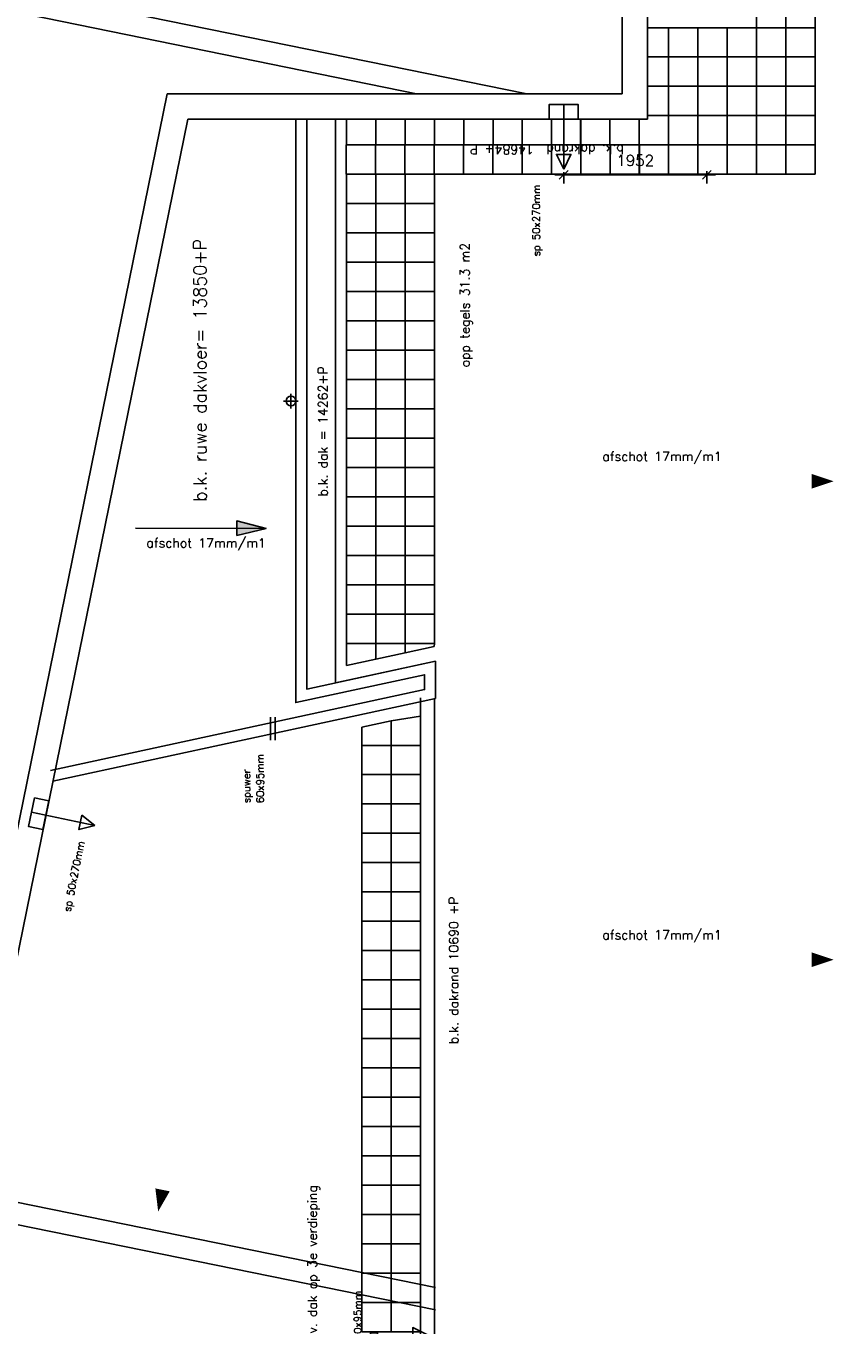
# Model space of a CAD drawing. Extents: x -101594 to 410648, y -2831 to 169921.
# Tile 21 of 31: x 33197 to 44312, y 56893 to 74630. Entities that reach past the tile are written whole.
import ezdxf
from ezdxf.enums import TextEntityAlignment as Align

# ---------------------------------------------------------------- set-up
doc = ezdxf.new("R2010")
doc.units = 0
doc.header["$LTSCALE"] = 50
doc.header["$MEASUREMENT"] = 0
doc.header["$PDSIZE"] = -1
doc.layers.get('0').update_dxf_attribs({"linetype": 'CONTINUOUS'})
doc.layers.get('DEFPOINTS').update_dxf_attribs({"linetype": 'CONTINUOUS'})
for name, color, linetype in [('A--01A1_ACEER', 1, 'CONTINUOUS'), ('A--L22A1_BINNENWAND', 1, 'CONTINUOUS'), ('A--L22A3_BINNENWAND', 3, 'CONTINUOUS'), ('A--L22A4_BINNENWAND', 4, 'CONTINUOUS'), ('A--L27--', 7, 'CONTINUOUS'), ('A--L27-A2-_DAKEN', 2, 'CONTINUOUS'), ('A--L27A1_DAKEN', 1, 'CONTINUOUS'), ('A--L52--', 7, 'CONTINUOUS'), ('A--L52--_F123-', 7, 'CONTINUOUS'), ('A--M$1A-_F123-', 1, 'CONTINUOUS'), ('A--T$1A-25_TEKST', 2, 'CONTINUOUS'), ('A--T01A-25_TEKST', 2, 'CONTINUOUS'), ('A--T01A-35_TEKST', 3, 'CONTINUOUS')]:
    doc.layers.add(name, color=color, linetype=linetype)
doc.styles.add('ALFA-0_25', font='ROMANS')
doc.styles.add('B-01', font='SIMPLEX.SHX', dxfattribs={"width": 0.8, "height": 4.5})
doc.styles.add('HIEMSTRA', font='romans.shx')
doc.dimstyles.new('STANDARD$0', dxfattribs={"dimscale": 50, "dimtxt": 2.5, "dimasz": 2, "dimexe": 2, "dimexo": 0, "dimgap": 2, "dimtad": 1, "dimdec": 0, "dimzin": 0, "dimdsep": 46, "dimtxsty": 'ALFA-0_25', "dimblk1": 'OBLIQUE', "dimblk2": 'OBLIQUE', "dimsah": 1, "dimcen": -3, "dimdle": 2, "dimclrd": 1, "dimclre": 1, "dimclrt": 2, "dimadec": 0, "dimazin": 0, "dimtfac": 0.666667, "dimtofl": 0, "dimtmove": 2, "dimatfit": 3, "dimldrblk": 'OBLIQUE', "dimfxl": 1, "dimtvp": 0.833333, "dimtolj": 1, "dimtzin": 0, "dimarcsym": 0})

# ---------------------------------------------------------------- blocks, each defined once
blk = doc.blocks.new('_OBLIQUE')
at = {"color": 0, "linetype": 'ByBlock'}
blk.add_line((-0.5, -0.5), (0.5, 0.5), dxfattribs=at)
blk = doc.blocks.new('*D164')
at = {"color": 1, "linetype": 'ByBlock', "transparency": 16777216}
for p, q in [((42602, 72600), (40410, 72600)), ((40530, 72635), (40530, 72480)), ((42482, 72647), (42482, 72480))]:
    blk.add_line(p, q, dxfattribs=at)
at = {"layer": 'DEFPOINTS', "color": 0, "linetype": 'ByBlock', "transparency": 16777216}
for p in [(40530, 72635), (40530, 72600), (42482, 72647)]:
    blk.add_point(p, dxfattribs=at)
at = {"color": 1, "linetype": 'ByBlock', "transparency": 16777216, "xscale": 120, "yscale": 120, "zscale": 120, "rotation": 180}
blk.add_blockref('_OBLIQUE', (40530, 72600), dxfattribs=at)
at = {"color": 1, "linetype": 'ByBlock', "transparency": 16777216, "xscale": 120, "yscale": 120, "zscale": 120}
blk.add_blockref('_OBLIQUE', (42482, 72600), dxfattribs=at)
at = {"color": 2, "linetype": 'ByBlock', "transparency": 16777216, "insert": (41506, 72795), "char_height": 150, "attachment_point": 5, "style": 'ALFA-0_25'}
blk.add_mtext('\\A1;1952', dxfattribs=at)
blk = doc.blocks.new('S050003-')
at = {"layer": 'A--L52--_F123-', "color": 1, "linetype": 'Continuous'}
for points in [[(0, 0), (2, 0)], [(1, 1), (1, -1)]]:
    blk.add_lwpolyline(points, dxfattribs=at)
blk.add_lwpolyline([(0.33, 0, 1), (1.67, 0, 1)], format="xyb", close=True, dxfattribs=at)
blk = doc.blocks.new('spuwer')
at = {"layer": 'A--L27-A2-_DAKEN'}
blk.add_line((-48, 0), (728, 0), dxfattribs=at)
for points in [[(-48, 30), (-48, -30), (48, -30), (48, 30)], [(728, 0), (728, 0), (528, 100), (528, -100)]]:
    blk.add_lwpolyline(points, close=True, dxfattribs=at)
at = {"layer": 'A--T$1A-25_TEKST', "style": 'B-01'}
blk.add_text('spuwer 60x95mm', height=100, rotation=90.0175, dxfattribs=at).set_placement((-174, -601))

msp = doc.modelspace()

# ---------------------------------------------------------------- hatches: boundary and pattern name
at = {"layer": 'A--L27A1_DAKEN'}
msp.add_hatch(color=256, dxfattribs=at).paths.add_polyline_path([(36071.3, 67677.4), (36471.8, 67775.2), (36071.5, 67877.4)])

# ---------------------------------------------------------------- linework, layer by layer
at = {"layer": 'A--01A1_ACEER', "color": 1}
msp.add_line((38577.8, 40034.6), (38578.1, 65462.8), dxfattribs=at)
at = {"layer": 'A--01A1_ACEER', "color": 3}
msp.add_line((38766, 39746.9), (38766.3, 65451.5), dxfattribs=at)
at = {"layer": 'A--L22A1_BINNENWAND'}
for points in [[(43158.6, 75007), (43158.6, 74607), (43558.6, 74607), (43558.6, 75007)], [(43558.6, 75007), (43558.6, 74607), (43958.6, 74607), (43958.6, 75007)], [(41671.1, 74607), (41671.1, 74207), (41958.6, 74207), (41958.6, 74607)], [(42358.6, 74607), (42358.6, 74207), (41958.6, 74207), (41958.6, 74607)], [(42358.6, 74607), (42358.6, 74207), (42758.6, 74207), (42758.6, 74607)], [(43158.6, 74607), (43158.6, 74207), (42758.6, 74207), (42758.6, 74607)], [(43558.6, 74607), (43558.6, 74207), (43158.6, 74207), (43158.6, 74607)], [(43958.6, 74607), (43958.6, 74207), (43558.6, 74207), (43558.6, 74607)], [(41671.1, 73807), (41671.1, 74207), (41958.6, 74207), (41958.6, 73807)], [(42358.6, 73807), (42358.6, 74207), (41958.6, 74207), (41958.6, 73807)], [(42758.6, 73807), (42758.6, 74207), (43158.6, 74207), (43158.6, 73807)], [(43158.6, 73807), (43158.6, 74207), (43558.6, 74207), (43558.6, 73807)], [(43558.6, 73807), (43558.6, 74207), (43958.6, 74207), (43958.6, 73807)], [(41671.1, 73807), (41671.1, 73407), (41958.6, 73407), (41958.6, 73807)], [(42358.6, 73807), (42358.6, 73407), (41958.6, 73407), (41958.6, 73807)], [(42758.6, 73807), (42758.6, 73407), (42358.6, 73407), (42358.6, 73807)], [(42758.6, 73807), (42758.6, 73407), (43158.6, 73407), (43158.6, 73807)], [(43158.6, 73807), (43158.6, 73407), (43558.6, 73407), (43558.6, 73807)], [(43558.6, 73807), (43558.6, 73407), (43958.6, 73407), (43958.6, 73807)], [(42358.6, 73007), (42358.6, 73407), (41958.6, 73407), (41958.6, 73007)], [(42358.6, 73007), (42358.6, 73407), (42758.6, 73407), (42758.6, 73007)], [(43158.6, 73007), (43158.6, 73407), (42758.6, 73407), (42758.6, 73007)], [(43558.6, 73007), (43558.6, 73407), (43158.6, 73407), (43158.6, 73007)], [(43958.6, 73007), (43958.6, 73407), (43558.6, 73407), (43558.6, 73007)], [(37563.6, 73007), (37563.6, 72607), (37963.6, 72607), (37963.6, 73007)], [(38363.6, 73007), (38363.6, 72607), (37963.6, 72607), (37963.6, 73007)], [(38363.6, 73007), (38363.6, 72607), (38763.6, 72607), (38763.6, 73007)], [(38763.6, 73007), (38763.6, 72607), (39163.6, 72607), (39163.6, 73007)], [(39563.6, 73007), (39563.6, 72607), (39163.6, 72607), (39163.6, 73007)], [(39563.6, 73007), (39563.6, 72607), (39963.6, 72607), (39963.6, 73007)], [(39963.6, 73007), (39963.6, 72607), (40363.6, 72607), (40363.6, 73007)], [(40763.6, 73007), (40763.6, 72607), (40363.6, 72607), (40363.6, 73007)], [(40763.6, 73007), (40763.6, 72607), (41163.6, 72607), (41163.6, 73007)], [(41563.6, 73007), (41563.6, 72607), (41163.6, 72607), (41163.6, 73007)], [(41558.6, 73007), (41558.6, 72607), (41958.6, 72607), (41958.6, 73007)], [(42358.6, 73007), (42358.6, 72607), (41958.6, 72607), (41958.6, 73007)], [(42358.6, 73007), (42358.6, 72607), (42758.6, 72607), (42758.6, 73007)], [(43158.6, 73007), (43158.6, 72607), (42758.6, 72607), (42758.6, 73007)], [(43558.6, 72607), (43558.6, 73007), (43158.6, 73007), (43158.6, 72607)], [(43958.6, 72607), (43958.6, 73007), (43558.6, 73007), (43558.6, 72607)], [(37566, 72607), (37566, 72207), (37966, 72207), (37966, 72607)], [(38366, 72607), (38366, 72207), (37966, 72207), (37966, 72607)], [(38366, 72607), (38366, 72207), (38766, 72207), (38766, 72607)], [(37566, 71807), (37566, 72207), (37966, 72207), (37966, 71807)], [(38366, 71807), (38366, 72207), (37966, 72207), (37966, 71807)], [(38366, 71807), (38366, 72207), (38766, 72207), (38766, 71807)], [(37566, 71807), (37566, 71407), (37966, 71407), (37966, 71807)], [(38366, 71807), (38366, 71407), (37966, 71407), (37966, 71807)], [(38366, 71807), (38366, 71407), (38766, 71407), (38766, 71807)], [(37566, 71007), (37566, 71407), (37966, 71407), (37966, 71007)], [(38366, 71007), (38366, 71407), (37966, 71407), (37966, 71007)], [(38366, 71007), (38366, 71407), (38766, 71407), (38766, 71007)], [(37566, 71007), (37566, 70607), (37966, 70607), (37966, 71007)], [(38366, 71007), (38366, 70607), (37966, 70607), (37966, 71007)], [(38366, 71007), (38366, 70607), (38766, 70607), (38766, 71007)], [(37566, 70207), (37566, 70607), (37966, 70607), (37966, 70207)], [(38366, 70207), (38366, 70607), (37966, 70607), (37966, 70207)], [(38366, 70207), (38366, 70607), (38766, 70607), (38766, 70207)], [(37566, 70207), (37566, 69807), (37966, 69807), (37966, 70207)], [(38366, 70207), (38366, 69807), (37966, 69807), (37966, 70207)], [(38366, 70207), (38366, 69807), (38766, 69807), (38766, 70207)], [(37566, 69407), (37566, 69807), (37966, 69807), (37966, 69407)], [(38366, 69407), (38366, 69807), (37966, 69807), (37966, 69407)], [(38366, 69407), (38366, 69807), (38766, 69807), (38766, 69407)], [(37566, 69407), (37566, 69007), (37966, 69007), (37966, 69407)], [(38366, 69407), (38366, 69007), (37966, 69007), (37966, 69407)], [(38366, 69407), (38366, 69007), (38766, 69007), (38766, 69407)], [(37566, 68607), (37566, 69007), (37966, 69007), (37966, 68607)], [(38366, 68607), (38366, 69007), (37966, 69007), (37966, 68607)], [(38366, 68607), (38366, 69007), (38766, 69007), (38766, 68607)], [(37566, 68607), (37566, 68207), (37966, 68207), (37966, 68607)], [(38366, 68607), (38366, 68207), (37966, 68207), (37966, 68607)], [(38366, 68607), (38366, 68207), (38766, 68207), (38766, 68607)], [(37566, 67807), (37566, 68207), (37966, 68207), (37966, 67807)], [(38366, 67807), (38366, 68207), (37966, 68207), (37966, 67807)], [(38366, 67807), (38366, 68207), (38766, 68207), (38766, 67807)], [(37566, 67807), (37566, 67407), (37966, 67407), (37966, 67807)], [(38366, 67807), (38366, 67407), (37966, 67407), (37966, 67807)], [(38366, 67807), (38366, 67407), (38766, 67407), (38766, 67807)], [(37566, 67007), (37566, 67407), (37966, 67407), (37966, 67007)], [(38366, 67007), (38366, 67407), (37966, 67407), (37966, 67007)], [(38366, 67007), (38366, 67407), (38766, 67407), (38766, 67007)], [(37566, 67007), (37566, 66607), (37966, 66607), (37966, 67007)], [(38366, 67007), (38366, 66607), (37966, 66607), (37966, 67007)], [(38366, 67007), (38366, 66607), (38766, 66607), (38766, 67007)], [(37566, 66607), (37566, 66207), (37966, 66207), (37966, 66607)], [(38366, 66607), (38366, 66207), (37966, 66207), (37966, 66607)], [(38366, 66607), (38366, 66207), (38766, 66207), (38766, 66607)], [(37566, 65903.8), (37566, 66207), (37966, 66207), (37966.3, 65991.8)], [(38365.8, 66078.3), (38366, 66207), (37966.1, 66207.6), (37966.3, 65991.8)], [(38365.8, 66078.3), (38366, 66207), (38766, 66207), (38762.7, 66164.2)], [(38178.1, 65148.6), (38178.1, 64815.5), (37778.1, 64815.5), (37778.4, 65062.6)], [(38578.1, 65215.5), (38578.1, 64815.5), (38178.1, 64815.5), (38178.1, 65148.6)], [(38178.1, 64815.5), (38178.1, 64415.5), (37778.1, 64415.5), (37778.1, 64815.5)], [(38578.1, 64815.5), (38578.1, 64415.5), (38178.1, 64415.5), (38178.1, 64815.5)], [(38178.1, 64415.5), (38178.1, 64015.5), (37778.1, 64015.5), (37778.1, 64415.5)], [(38578.1, 64415.5), (38578.1, 64015.5), (38178.1, 64015.5), (38178.1, 64415.5)], [(38178.1, 64015.5), (38178.1, 63615.5), (37778.1, 63615.5), (37778.1, 64015.5)], [(38578.1, 64015.5), (38578.1, 63615.5), (38178.1, 63615.5), (38178.1, 64015.5)], [(38178.1, 63615.5), (38178.1, 63215.5), (37778.1, 63215.5), (37778.1, 63615.5)], [(38578.1, 63615.5), (38578.1, 63215.5), (38178.1, 63215.5), (38178.1, 63615.5)], [(38178.1, 63215.5), (38178.1, 62815.5), (37778.1, 62815.5), (37778.1, 63215.5)], [(38578.1, 63215.5), (38578.1, 62815.5), (38178.1, 62815.5), (38178.1, 63215.5)], [(38178.1, 62815.5), (38178.1, 62415.5), (37778.1, 62415.5), (37778.1, 62815.5)], [(38578.1, 62815.5), (38578.1, 62415.5), (38178.1, 62415.5), (38178.1, 62815.5)], [(38178.1, 62415.5), (38178.1, 62015.5), (37778.1, 62015.5), (37778.1, 62415.5)], [(38578.1, 62415.5), (38578.1, 62015.5), (38178.1, 62015.5), (38178.1, 62415.5)], [(38178.1, 62015.5), (38178.1, 61615.5), (37778.1, 61615.5), (37778.1, 62015.5)], [(38578.1, 62015.5), (38578.1, 61615.5), (38178.1, 61615.5), (38178.1, 62015.5)], [(38178.1, 61615.5), (38178.1, 61215.5), (37778.1, 61215.5), (37778.1, 61615.5)], [(38578.1, 61615.5), (38578.1, 61215.5), (38178.1, 61215.5), (38178.1, 61615.5)], [(38178.1, 61215.5), (38178.1, 60815.5), (37778.1, 60815.5), (37778.1, 61215.5)], [(38578.1, 61215.5), (38578.1, 60815.5), (38178.1, 60815.5), (38178.1, 61215.5)], [(38178.1, 60815.5), (38178.1, 60415.5), (37778.1, 60415.5), (37778.1, 60815.5)], [(38578.1, 60815.5), (38578.1, 60415.5), (38178.1, 60415.5), (38178.1, 60815.5)], [(38178.1, 60415.5), (38178.1, 60015.5), (37778.1, 60015.5), (37778.1, 60415.5)], [(38578.1, 60415.5), (38578.1, 60015.5), (38178.1, 60015.5), (38178.1, 60415.5)], [(38178.1, 60015.5), (38178.1, 59615.5), (37778.1, 59615.5), (37778.1, 60015.5)], [(38578.1, 60015.5), (38578.1, 59615.5), (38178.1, 59615.5), (38178.1, 60015.5)], [(38178.1, 59615.5), (38178.1, 59215.5), (37778.1, 59215.5), (37778.1, 59615.5)], [(38578.1, 59615.5), (38578.1, 59215.5), (38178.1, 59215.5), (38178.1, 59615.5)], [(38178.1, 59215.5), (38178.1, 58815.5), (37778.1, 58815.5), (37778.1, 59215.5)], [(38578.1, 59215.5), (38578.1, 58815.5), (38178.1, 58815.5), (38178.1, 59215.5)], [(38178.1, 58815.5), (38178.1, 58415.5), (37778.1, 58415.5), (37778.1, 58815.5)], [(38578.1, 58815.5), (38578.1, 58415.5), (38178.1, 58415.5), (38178.1, 58815.5)], [(38178.1, 58415.5), (38178.1, 58015.5), (37778.1, 58015.5), (37778.1, 58415.5)], [(38578.1, 58415.5), (38578.1, 58015.5), (38178.1, 58015.5), (38178.1, 58415.5)], [(38178.1, 58015.5), (38178.1, 57615.5), (37778.1, 57615.5), (37778.1, 58015.5)], [(38578.1, 58015.5), (38578.1, 57615.5), (38178.1, 57615.5), (38178.1, 58015.5)], [(38178.1, 57615.5), (38178.1, 57215.5), (37778.1, 57215.5), (37778.1, 57615.5)], [(38578.1, 57615.5), (38578.1, 57215.5), (38178.1, 57215.5), (38178.1, 57615.5)], [(38178.1, 57215.5), (38178.1, 56815.5), (37778.1, 56815.5), (37778.1, 57215.5)], [(38578.1, 57215.5), (38578.1, 56815.5), (38178.1, 56815.5), (38178.1, 57215.5)]]:
    msp.add_lwpolyline(points, close=True, dxfattribs=at)
for points in [[(37566, 73358.8), (37566, 73007), (37966, 73007), (37966, 73358.8)], [(37966, 73358.8), (37966, 73007), (38366, 73007), (38366, 73358.8)], [(38366, 73358.8), (38366, 73007), (38766, 73007), (38766, 73358.8)], [(38766, 73358.8), (38766, 73007), (39166, 73007), (39166, 73358.8)], [(39166, 73358.8), (39166, 73007), (39566, 73007), (39566, 73358.8)], [(39566, 73358.8), (39566, 73007), (39966, 73007), (39966, 73358.8)], [(39966, 73358.8), (39966, 73007), (40366, 73007), (40366, 73358.8)], [(40366, 73358.8), (40366, 73007), (40766, 73007), (40766, 73358.8)], [(40758.6, 73358.8), (40758.6, 73007), (41158.6, 73007), (41158.6, 73358.8)], [(41158.6, 73358.8), (41158.6, 73007), (41558.6, 73007), (41558.6, 73358.8)]]:
    msp.add_lwpolyline(points, dxfattribs=at)
at = {"layer": 'A--L22A3_BINNENWAND'}
for p, q in [((37026.5, 65583.8), (38782, 65963.9)), ((38782, 65963.9), (38782, 65963.9)), ((38782, 65963.9), (38782, 65454.9)), ((38782, 65454.9), (33563.6, 64325))]:
    msp.add_line(p, q, dxfattribs=at)
at = {"layer": 'A--L22A3_BINNENWAND', "color": 1}
for points in [[(36877.3, 73358.8), (36876.8, 65397.9), (38632, 65778), (38632, 65575.9), (33531.8, 64471.6)], [(37419, 73358.8), (37419, 65668.8), (38782, 65963.9), (38782, 65963.9)]]:
    msp.add_lwpolyline(points, dxfattribs=at)
at = {"layer": 'A--L22A3_BINNENWAND'}
msp.add_lwpolyline([(37027.3, 73358.8), (37026.8, 65583.8), (37026.8, 65583.8), (37026.8, 65583.8)], dxfattribs=at)
at = {"layer": 'A--L22A4_BINNENWAND'}
for p, q in [((41671.1, 94418), (41671.1, 73358.8)), ((41326.1, 94136.2), (41326.1, 73703.8)), ((32378.2, 60234.6), (35121.9, 73703.8)), ((35121.9, 73703.8), (41326.1, 73703.8)), ((32647.4, 59827.6), (35403.8, 73358.8)), ((35403.8, 73358.8), (41671.1, 73358.8))]:
    msp.add_line(p, q, dxfattribs=at)
at = {"layer": 'A--L27-A2-_DAKEN'}
for p, q in [((40529.8, 73558.8), (40529.8, 72678.7)), ((33272.7, 63902.5), (34134.5, 63724.1))]:
    msp.add_line(p, q, dxfattribs=at)
for points in [[(40329.8, 73358.8), (40729.8, 73358.8), (40729.8, 73558.8), (40329.8, 73558.8)], [(40529.8, 72678.7), (40529.8, 72678.7), (40629.8, 72878.7), (40429.8, 72878.7)], [(33428, 63666.1), (33509.1, 64057.8), (33313.3, 64098.4), (33232.2, 63706.7)], [(34134.5, 63724.1), (34134.5, 63724.1), (33958.9, 63862.6), (33918.4, 63666.7)]]:
    msp.add_lwpolyline(points, close=True, dxfattribs=at)
at = {"layer": 'A--L27A1_DAKEN'}
for p, q in [((27792.2, 76197.5), (40027.6, 73703.8)), ((27732.3, 75903.6), (38524.6, 73703.8)), ((36471.8, 67775.2), (34688.8, 67777.4)), ((24635.3, 60299.3), (38782, 57419)), ((24575.5, 60005.4), (38782, 57112.9))]:
    msp.add_line(p, q, dxfattribs=at)
for points in [[(40827.3, 68418.7, 0, 0, 0), (44212.2, 68418.7, 0, 200, 0), (43912.2, 68418.7, 0, 0, 0)], [(35987, 63307.2, 0, 0, 0), (34999.3, 58456.8, 0, 200, 0), (35059.1, 58750.8, 0, 0, 0)], [(40827.3, 61890.6, 0, 0, 0), (44212.2, 61890.6, 0, 200, 0), (43912.2, 61890.6, 0, 0, 0)]]:
    msp.add_lwpolyline(points, format="xyseb", dxfattribs=at)
msp.add_lwpolyline([(36071.3, 67677.4), (36471.8, 67775.2), (36471.8, 67775.2), (36071.5, 67877.4)], close=True, dxfattribs=at)
at = {"layer": 'A--T$1A-25_TEKST'}
for p, q in [((36531.4, 65201.4), (36531.4, 64884.7)), ((36595.2, 65201.4), (36595.2, 64884.7))]:
    msp.add_line(p, q, dxfattribs=at)

# ---------------------------------------------------------------- block references
at = {"layer": 'A--L27--'}
msp.add_blockref('spuwer', (37944.4, 56771.8), dxfattribs=at)
at = {"layer": 'A--L52--', "xscale": 100, "yscale": 100, "zscale": 100}
msp.add_blockref('S050003-', (36710, 69512.8), dxfattribs=at)

# ---------------------------------------------------------------- texts
at = {"layer": 'A--T$1A-25_TEKST', "style": 'B-01'}
for s, p in [('60x95mm', (36440.4, 64026)), ('spuwer ', (36255.7, 64026))]:
    msp.add_text(s, height=100, rotation=90.28568, dxfattribs=at).set_placement(p)
at = {"layer": 'A--T01A-25_TEKST', "style": 'HIEMSTRA'}
for s, rotation, p in [('b.k. dakrand  14684+ P', 180, (39251.6, 73006.8)), ('b.k. dak = 14262+P', 90, (37308.6, 69988.7)), ('afschot 17mm/m1', 359.92857, (36467.5, 67513.5))]:
    msp.add_text(s, height=125, rotation=rotation, dxfattribs=at).set_placement(p, align=Align.RIGHT)
for s, height, rotation, p in [('sp 50x270mm', 100, 90, (40205.6, 71486.7)), ('opp tegels 31.3 m2', 125, 90, (39245.4, 69973.2)), ('sp 50x270mm', 100, 78.48629, (33801.7, 62537.9)), ('b.k. dakrand 10690 +P', 125, 90, (39092.3, 60739.9)), ('opp tegels 20.4 m2 t.p.v. dak op 3e verdieping', 125, 90, (37164, 54734.8))]:
    msp.add_text(s, height=height, rotation=rotation, dxfattribs=at).set_placement(p)
for p in [(41057.2, 68695.2), (41057.2, 62167.1)]:
    msp.add_text('afschot 17mm/m1', height=125, dxfattribs=at).set_placement(p)
at = {"layer": 'A--T01A-35_TEKST', "style": 'HIEMSTRA'}
msp.add_text('b.k. ruwe dakvloer= 13850+P', height=175, rotation=90, dxfattribs=at).set_placement((35656.9, 68140.4))

# ---------------------------------------------------------------- dimensions: what is measured, and where the dimension line sits
at = {"layer": 'A--M$1A-_F123-'}
dim = msp.add_linear_dim(base=(40529.8, 72599.7), p1=(42482, 72647), p2=(40529.8, 72634.7), dimstyle='STANDARD$0', override={"dimscale": 60}, dxfattribs=at)
dim.commit()
dim.dimension.update_dxf_attribs({"geometry": '*D164', "text_midpoint": (41505.9, 72794.7)})

doc.saveas('drawing.dxf')
